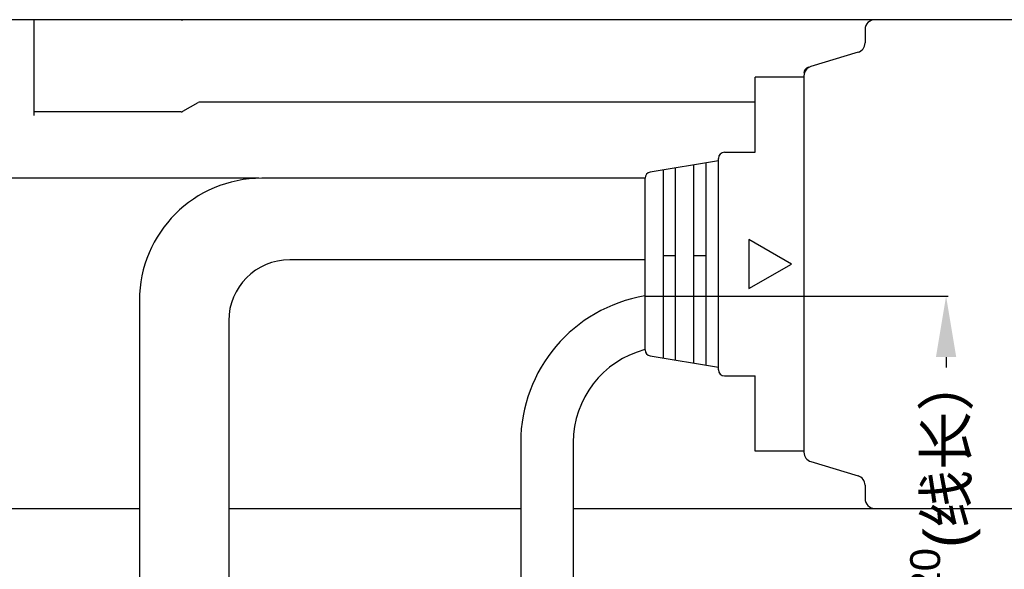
# Model space of a CAD drawing. Header units: millimetres. Extents: x 2798 to 3316, y 1544 to 1917.
# Tile 8 of 26: x 2863 to 2943, y 1642 to 1687. Entities that reach past the tile are written whole.
import ezdxf

# ---------------------------------------------------------------- set-up
doc = ezdxf.new("R2010")
doc.units = ezdxf.units.MM
doc.layers.add('_37386', color=7, linetype='Continuous')
doc.layers.add('_39061', color=7, linetype='Continuous')
doc.styles.get("Standard").update_dxf_attribs({"font": 'arial_0.ttf'})
doc.dimstyles.get("Standard").update_dxf_attribs({"dimtxt": 3.5, "dimasz": 5, "dimexe": 0.18, "dimexo": 0.0625, "dimgap": 0.09, "dimtad": 0, "dimdec": 1, "dimzin": 0, "dimdsep": 46, "dimtxsty": 'Standard', "dimblk2": 'NONE', "dimcen": 0.09, "dimadec": 0, "dimazin": 0, "dimtfac": 1, "dimtdec": 1, "dimtofl": 0, "dimtmove": 0, "dimatfit": 3, "dimfxl": 1, "dimtolj": 1, "dimtzin": 0, "dimarcsym": 0})

# ---------------------------------------------------------------- blocks, each defined once
blk = doc.blocks.new('*D946')
at = {"color": 0, "lineweight": -2}
for p, q in [((44.71, 82.839), (3.203, 82.839)), ((3.383, 77.839), (3.383, 70.119)), ((3.383, 34.812), (3.383, 42.532)), ((38.72, 29.812), (3.203, 29.812))]:
    blk.add_line(p, q, dxfattribs=at)
at = {"color": 0}
for points in [[(4.216, 77.839), (2.55, 77.839), (3.383, 82.839)], [(2.55, 34.812), (4.216, 34.812), (3.383, 29.812)]]:
    blk.add_solid(points, dxfattribs=at)
at = {"layer": 'Defpoints', "color": 0}
for p in [(44.773, 82.839), (3.383, 29.812), (38.782, 29.812)]:
    blk.add_point(p, dxfattribs=at)
at = {"color": 0, "insert": (3.383, 56.325), "char_height": 3.5, "attachment_point": 5, "rotation": 90}
blk.add_mtext('\\A1;500{\\H0.7x;\\S+20^ -0;}(\\f宋体|b0|i0|c134|p2;线长）', dxfattribs=at)
blk = doc.blocks.new('_None')
blk = doc.blocks.new('*D947')
at = {"color": 0, "linetype": 'Continuous', "lineweight": -2}
for p, q in [((76.34, 73.198), (101.132, 73.198)), ((100.952, 68.198), (100.952, 67.359)), ((100.952, 34), (100.952, 39.772)), ((73.636, 29), (101.132, 29))]:
    blk.add_line(p, q, dxfattribs=at)
at = {"color": 0}
for points in [[(101.785, 68.198), (100.119, 68.198), (100.952, 73.198)], [(100.119, 34), (101.785, 34), (100.952, 29)]]:
    blk.add_solid(points, dxfattribs=at)
at = {"layer": 'Defpoints', "color": 0}
for p in [(76.277, 73.198), (73.574, 29), (100.952, 29)]:
    blk.add_point(p, dxfattribs=at)
at = {"color": 0, "insert": (100.952, 53.565), "char_height": 3.5, "attachment_point": 5, "rotation": 90}
blk.add_mtext('\\A1;500{\\H0.7x;\\S+20^ -0;}(\\f宋体|b0|i0|c134|p2;线长）', dxfattribs=at)

msp = doc.modelspace()

# ---------------------------------------------------------------- linework, layer by layer
at = {"color": 7, "linetype": 'Continuous'}
for p, q in [((2922.86135, 1676.15022), (2922.86135, 1682.30022)), ((2926.86135, 1682.30022), (2922.86135, 1682.30022)), ((2926.86135, 1682.30022), (2922.86135, 1682.30022)), ((2919.86135, 1658.35022), (2919.86135, 1675.65022)), ((2920.36135, 1676.15022), (2922.86135, 1676.15022)), ((2919.86135, 1675.45022), (2914.27915, 1674.51985)), ((2916.36135, 1659.13355), (2916.36135, 1674.86688)), ((2917.86135, 1658.88355), (2917.86135, 1675.11688)), ((2918.86135, 1658.71688), (2918.86135, 1675.28355)), ((2913.86135, 1674.02665), (2882.4921, 1674.02665)), ((2922.36135, 1669.00022), (2922.36135, 1665.00022)), ((2925.82545, 1667.00022), (2922.36135, 1669.00022)), ((2916.36135, 1667.67268), (2915.36135, 1667.67268)), ((2918.86135, 1667.67268), (2917.86135, 1667.67268)), ((2913.86135, 1667.35022), (2884.7921, 1667.35022)), ((2922.36135, 1665.00022), (2925.82545, 1667.00022)), ((2872.4921, 1664.02665), (2872.4921, 1621.00022)), ((2879.7921, 1662.35022), (2879.7921, 1621.00022)), ((2914.27915, 1659.48058), (2919.86135, 1658.55022)), ((2920.36135, 1657.85022), (2922.86135, 1657.85022)), ((2922.86135, 1651.70022), (2922.86135, 1657.85022)), ((2903.68474, 1652.40536), (2903.68474, 1632.68794)), ((2907.98474, 1652.40536), (2907.98474, 1632.68794)), ((2926.86135, 1651.70022), (2922.86135, 1651.70022))]:
    msp.add_line(p, q, dxfattribs=at)
for centre, radius, start, end in [((2927.36135, 1682.6282), 0.5, 106.6992442, 180), ((2920.36135, 1675.65022), 0.5, 90, 180), ((2882.4921, 1664.02665), 10, 90, 180), ((2884.7921, 1662.35022), 5, 90, 180), ((2915.83474, 1652.40536), 12.15, 99.4745244, 180), ((2915.83474, 1652.40536), 7.85, 104.7603759, 180), ((2920.36135, 1658.35022), 0.5, 180, 270)]:
    msp.add_arc(centre, radius, start, end, dxfattribs=at)
at = {"layer": '_37386', "color": 7, "linetype": 'Continuous'}
for p, q in [((2967.86135, 1687.00022), (2908.36135, 1687.00022)), ((2931.86135, 1686.20022), (2931.86135, 1685.09544)), ((2931.29123, 1684.32918), (2927.43147, 1683.17125)), ((2926.86135, 1682.40499), (2926.86135, 1651.59544)), ((2922.86135, 1680.26022), (2908.36135, 1680.26022)), ((2927.43147, 1650.82918), (2931.29123, 1649.67125)), ((2931.86135, 1648.90499), (2931.86135, 1647.80022)), ((2907.98474, 1647.00022), (2967.86135, 1647.00022))]:
    msp.add_line(p, q, dxfattribs=at)
for centre, start, end in [((2932.66135, 1686.20022), 90, 180), ((2931.06135, 1685.09544), 286.6992442, 360), ((2927.66135, 1682.40499), 106.6992442, 180), ((2927.66135, 1651.59544), 180, 253.3007558), ((2931.06135, 1648.90499), 0, 73.3007558), ((2932.66135, 1647.80022), 180, 270)]:
    msp.add_arc(centre, 0.8, start, end, dxfattribs=at)
at = {"layer": '_39061', "color": 7, "linetype": 'Continuous'}
for p, q in [((2908.36135, 1687.00022), (2858.86135, 1687.00022)), ((2863.86135, 1687.00022), (2863.86135, 1679.16022)), ((2876.04532, 1679.50041), (2877.29173, 1680.22002)), ((2908.36135, 1680.26022), (2877.44173, 1680.26022)), ((2875.89532, 1679.46022), (2863.86135, 1679.46022)), ((2913.86135, 1659.97378), (2913.86135, 1674.02665)), ((2915.36135, 1659.30022), (2915.36135, 1674.70022)), ((2858.86135, 1647.00022), (2872.4921, 1647.00022)), ((2879.7921, 1647.00022), (2903.68474, 1647.00022))]:
    msp.add_line(p, q, dxfattribs=at)
for centre, radius, start, end in [((2877.44173, 1679.96022), 0.3, 90, 120), ((2875.89532, 1679.76022), 0.3, 270, 300), ((2914.36135, 1674.02665), 0.5, 99.4623251, 180), ((2914.36135, 1659.97378), 0.5, 180, 260.5376749)]:
    msp.add_arc(centre, radius, start, end, dxfattribs=at)
msp.add_open_spline([(2875.89532, 1687.00022), (2875.90673, 1687.00022), (2875.95173, 1687.00022), (2875.99672, 1687.00022), (2876.03031, 1687.00001)], degree=3, knots=[0, 0, 0, 0, 0.25352599, 1, 1, 1, 1], dxfattribs=at)

# ---------------------------------------------------------------- dimensions: what is measured, and where the dimension line sits
at = {"color": 3}
dim = msp.add_linear_dim(base=(2840.91757, 1621.00022), p1=(2882.30726, 1674.02665), p2=(2876.3171, 1621.00022), angle=90, text='500{\\H0.7x;\\S+20^ -0;}(\\f宋体|b0|i0|c134|p2;线长）', dimstyle='Standard', override={"dimtxsty": 'Standard', "dimblk2": 'None'}, dxfattribs=at)
dim.commit()
dim.dimension.update_dxf_attribs({"geometry": '*D946', "text_midpoint": (2840.91757, 1647.51344), "dimtype": 160, "insert": (2837.53471, 1591.18794)})
at = {"color": 3, "linetype": 'Continuous'}
dim = msp.add_linear_dim(base=(2938.48685, 1620.18794), p1=(2913.81214, 1664.38583), p2=(2911.10838, 1620.18794), angle=90, text='500{\\H0.7x;\\S+20^ -0;}(\\f宋体|b0|i0|c134|p2;线长）', dimstyle='Standard', override={"dimtxsty": 'Standard', "dimblk2": 'None'}, dxfattribs=at)
dim.commit()
dim.dimension.update_dxf_attribs({"geometry": '*D947', "text_midpoint": (2938.48685, 1644.75306), "dimtype": 160, "insert": (2837.53471, 1591.18794)})

doc.saveas('drawing.dxf')
